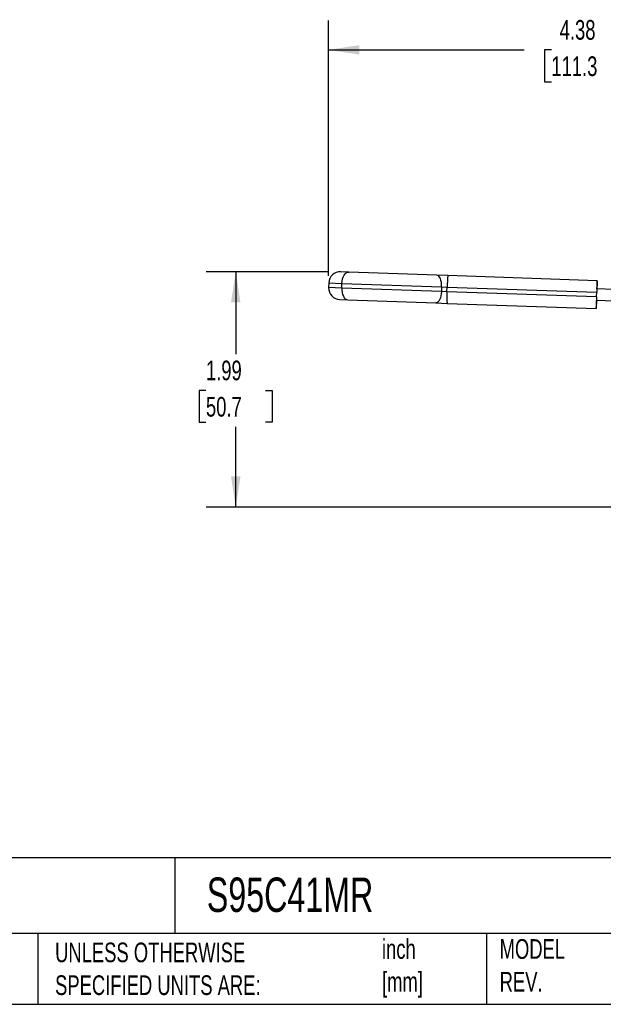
# Model space of a CAD drawing. Header units: inches. Extents: x 0.5 to 21.5, y 0.5 to 16.5.
# Tile 9 of 20: x 10.9 to 15.9, y 0.5 to 8.8. Entities that reach past the tile are written whole.
import ezdxf

# ---------------------------------------------------------------- set-up
doc = ezdxf.new("R2010")
doc.units = ezdxf.units.IN
doc.header["$LTSCALE"] = 2
doc.header["$MEASUREMENT"] = 0
doc.linetypes.add('SLD-Solid', pattern=[0])
doc.layers.add('DIMENSIONS', color=140, linetype='SLD-Solid', lineweight=25)
doc.layers.add('TEXT', color=140, linetype='SLD-Solid', lineweight=25)
doc.styles.add('SLDTEXTSTYLE0', font='TXT', dxfattribs={"width": 0.7})
doc.dimstyles.new('SLDDIMSTYLE1', dxfattribs={"dimtxt": 0.169922, "dimasz": 0.26, "dimexe": 0, "dimexo": 0.0625, "dimgap": 0.04248, "dimtad": 0, "dimtih": 1, "dimtoh": 1, "dimrnd": 1e-09, "dimzin": 12, "dimdsep": 46, "dimtxsty": 'SLDTEXTSTYLE0', "dimsah": 1, "dimcen": 0.09, "dimadec": 0, "dimazin": 3, "dimtfac": 1, "dimtofl": 0, "dimtmove": 0, "dimatfit": 3, "dimfxl": 0, "dimfrac": 2, "dimtolj": 1, "dimtzin": 12, "dimarcsym": 0})

# ---------------------------------------------------------------- blocks, each defined once
blk = doc.blocks.new('_D_5')
at = {"layer": 'DIMENSIONS'}
for p, q in [((13.5685, 6.6761), (13.5685, 8.8415)), ((17.9512, 6.032), (17.9512, 8.8415)), ((13.5685, 8.5915), (15.2264, 8.5915)), ((15.4567, 8.5915), (15.3997, 8.5915)), ((15.3997, 8.5915), (15.3997, 8.3214)), ((16.103, 8.5915), (16.1601, 8.5915)), ((16.1601, 8.5915), (16.1601, 8.3214)), ((17.9512, 8.5915), (16.3333, 8.5915)), ((15.3997, 8.3214), (15.4567, 8.3214)), ((16.1601, 8.3214), (16.103, 8.3214))]:
    blk.add_line(p, q, dxfattribs=at)
for points in [[(13.5685, 8.5915), (13.8285, 8.5515), (13.8285, 8.6315)], [(17.9512, 8.5915), (17.6912, 8.6315), (17.6912, 8.5515)]]:
    blk.add_solid(points, dxfattribs=at)
at = {"layer": 'DIMENSIONS', "char_height": 0.16667, "attachment_point": 1, "style": 'SLDTEXTSTYLE0'}
for s, insert in [('4.38', (15.5274, 8.8444)), ('111.3', (15.4567, 8.5363))]:
    blk.add_mtext(s, dxfattribs=dict(at, insert=insert))
blk = doc.blocks.new('_D_7')
at = {"layer": 'DIMENSIONS'}
for p, q in [((13.5716, 6.7104), (12.531, 6.7104)), ((12.781, 6.7104), (12.781, 6.0124)), ((12.5285, 5.7043), (12.4715, 5.7043)), ((12.4715, 5.7043), (12.4715, 5.4343)), ((13.0335, 5.7043), (13.0905, 5.7043)), ((13.0905, 5.7043), (13.0905, 5.4343)), ((12.4715, 5.4343), (12.5285, 5.4343)), ((13.0905, 5.4343), (13.0335, 5.4343)), ((12.781, 4.7155), (12.781, 5.3962)), ((17.359, 4.7155), (12.531, 4.7155))]:
    blk.add_line(p, q, dxfattribs=at)
for points in [[(12.781, 6.7104), (12.741, 6.4504), (12.821, 6.4504)], [(12.781, 4.7155), (12.821, 4.9755), (12.741, 4.9755)]]:
    blk.add_solid(points, dxfattribs=at)
at = {"layer": 'DIMENSIONS', "char_height": 0.16667, "attachment_point": 1, "style": 'SLDTEXTSTYLE0'}
for s, insert in [('1.99', (12.5285, 5.9572)), ('50.7', (12.5285, 5.6491))]:
    blk.add_mtext(s, dxfattribs=dict(at, insert=insert))

msp = doc.modelspace()

# ---------------------------------------------------------------- linework, layer by layer
for p, q in [((13.7387, 6.7081), (13.6716, 6.7104)), ((14.4864, 6.682), (13.7387, 6.7081)), ((14.5804, 6.6787), (14.4864, 6.682)), ((15.8452, 6.6345), (14.5804, 6.6787)), ((13.5698, 6.6155), (13.5685, 6.5761)), ((13.5698, 6.6155), (13.6815, 6.6116)), ((13.6802, 6.5722), (13.6815, 6.6116)), ((13.6815, 6.6116), (14.5264, 6.5821)), ((15.8452, 6.6345), (15.8458, 6.6345)), ((13.6802, 6.5722), (13.5685, 6.5761)), ((14.525, 6.5427), (13.6802, 6.5722)), ((14.5264, 6.5821), (14.525, 6.5427)), ((14.572, 6.5411), (14.525, 6.5427)), ((14.5264, 6.5821), (14.5734, 6.5804)), ((14.572, 6.5411), (14.5734, 6.5804)), ((15.8403, 6.4968), (14.572, 6.5411)), ((14.5734, 6.5804), (15.8416, 6.5361)), ((15.8403, 6.4968), (15.8416, 6.5361)), ((15.9859, 6.5607), (15.8428, 6.5656)), ((13.6634, 6.4743), (13.7304, 6.472)), ((13.7304, 6.472), (14.4781, 6.4459)), ((14.4781, 6.4459), (14.5721, 6.4426)), ((14.5721, 6.4426), (15.837, 6.3984)), ((15.9858, 6.4622), (15.8393, 6.4673)), ((15.8376, 6.3984), (15.837, 6.3984))]:
    msp.add_line(p, q)
at = {"flags": 128}
for points in [[(13.6815, 6.6116), (13.6832, 6.6307), (13.6869, 6.6491), (13.6925, 6.6659), (13.6997, 6.6806), (13.7082, 6.6925), (13.7178, 6.7013), (13.7281, 6.7065), (13.7387, 6.7081)], [(14.5264, 6.5821), (14.5262, 6.6013), (14.5244, 6.6198), (14.5209, 6.637), (14.5161, 6.6521), (14.5099, 6.6645), (14.5027, 6.6739), (14.4948, 6.6798), (14.4864, 6.682)], [(13.6802, 6.5722), (13.6805, 6.553), (13.6829, 6.5344), (13.6873, 6.5173), (13.6935, 6.5021), (13.7012, 6.4896), (13.7101, 6.4802), (13.72, 6.4742), (13.7304, 6.472)], [(14.525, 6.5427), (14.5235, 6.5236), (14.5204, 6.5052), (14.5158, 6.4883), (14.5098, 6.4736), (14.5028, 6.4616), (14.495, 6.4528), (14.4867, 6.4475), (14.4781, 6.4459)]]:
    msp.add_lwpolyline(points, dxfattribs=at)
for centre, radius, start, end in [((13.6682, 6.612), 0.0984, 88, 178), ((15.2529, 6.5813), 0.6795, 171.76054, 180.0725), ((13.6668, 6.5727), 0.0984, 178, 268), ((15.2498, 6.4928), 0.6795, 175.9275, 184.23946)]:
    msp.add_arc(centre, radius, start, end)
for centre, start_param, end_param in [((15.8418, 6.5361), 0, 1.570796), ((15.8424, 6.5361), 5.017082, 6.283185), ((15.8404, 6.4968), 1.570796, 3.141593), ((15.841, 6.4968), 3.141593, 4.407696)]:
    msp.add_ellipse(centre, major_axis=(0.0034, 0.0984), ratio=0.001482, start_param=start_param, end_param=end_param)
at = {"layer": 'TEXT'}
for p, q in [((21.5, 1.7422), (0.5, 1.7422)), ((12.2645, 1.7422), (12.2645, 1.1)), ((21.5, 1.1), (0.5, 1.1)), ((11.1022, 1.1), (11.1022, 0.5)), ((14.9056, 1.1), (14.9056, 0.5)), ((0.5, 0.5), (21.5, 0.5))]:
    msp.add_line(p, q, dxfattribs=at)

# ---------------------------------------------------------------- texts
at = {"layer": 'TEXT', "attachment_point": 1, "style": 'SLDTEXTSTYLE0'}
for s, insert, char_height in [('S95C41MR', (12.536, 1.5749), 0.29167), ('UNLESS OTHERWISE ^JSPECIFIED UNITS ARE:', (11.2495, 1.0234), 0.166667), ('inch^J[mm]', (14.0208, 1.0521), 0.16667), ('MODEL ^JREV.', (15.0184, 1.0523), 0.166667)]:
    msp.add_mtext(s, dxfattribs=dict(at, insert=insert, char_height=char_height))

# ---------------------------------------------------------------- dimensions: what is measured, and where the dimension line sits
at = {"layer": 'DIMENSIONS'}
dim = msp.add_linear_dim(base=(13.5685, 8.5915), p1=(17.9512, 5.932), p2=(13.5685, 6.5761), dimstyle='SLDDIMSTYLE1', dxfattribs=at)
dim.commit()
dim.dimension.update_dxf_attribs({"geometry": '_D_5', "text_midpoint": (15.7799, 8.5915), "dimtype": 160})
dim = msp.add_linear_dim(base=(12.781, 6.7104), p1=(17.459, 4.7155), p2=(13.6716, 6.7104), angle=90, dimstyle='SLDDIMSTYLE1', dxfattribs=at)
dim.commit()
dim.dimension.update_dxf_attribs({"geometry": '_D_7', "text_midpoint": (12.781, 5.7043), "dimtype": 160})

doc.saveas('drawing.dxf')
